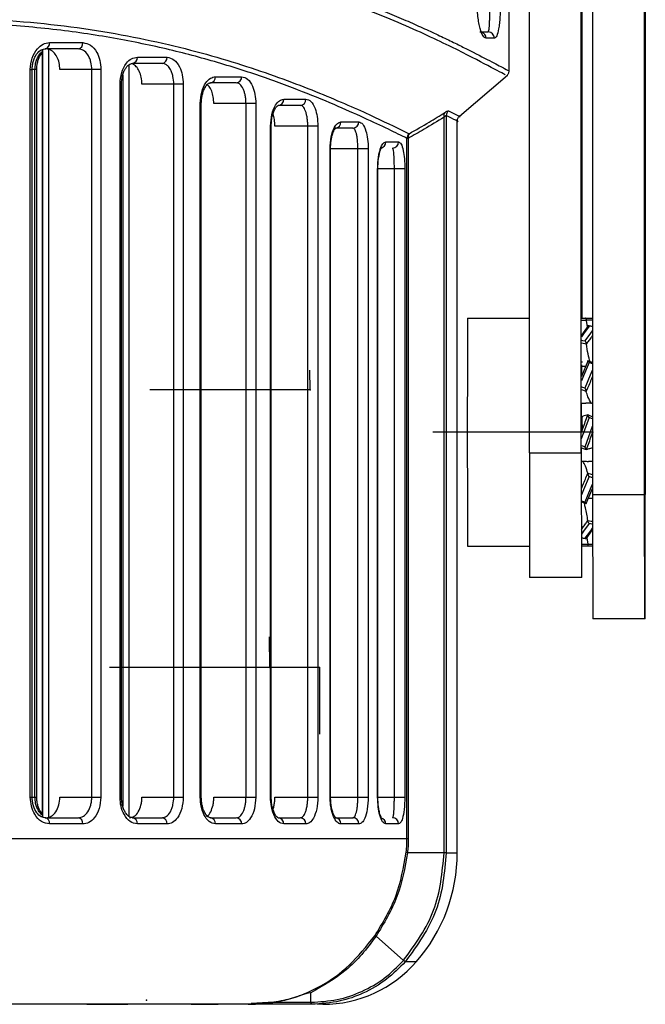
# Model space of a CAD drawing. Header units: millimetres. Extents: x -109 to 247, y -28 to 250.
# Tile 9 of 13: x 35 to 65, y 48 to 95. Entities that reach past the tile are written whole.
import ezdxf

# ---------------------------------------------------------------- set-up
doc = ezdxf.new("R2010")
doc.units = ezdxf.units.MM
doc.header["$PDSIZE"] = -1

msp = doc.modelspace()

# ---------------------------------------------------------------- linework, layer by layer
at = {"color": 7, "linetype": 'Continuous', "lineweight": 25}
for p, q in [((62.548, 161.457), (62.548, 72.457)), ((65.048, 161.457), (65.048, 72.457)), ((65.097, 161.457), (65.097, 72.457)), ((59.5, 74.457), (59.5, 124.957)), ((62, 74.457), (62, 124.957)), ((62.045, 80.957), (62.045, 124.957)), ((58.522, 92.897), (58.522, 122.957)), ((57.114, 94.772), (57.518, 94.772)), ((36.345, 94.254), (37.944, 94.254)), ((57.814, 94.472), (57.409, 94.472)), ((35.984, 93.914), (35.984, 56.898)), ((35.998, 93.917), (35.998, 56.895)), ((37.723, 93.954), (36.132, 93.954)), ((36.289, 93.935), (36.289, 56.857)), ((40.165, 93.166), (40.165, 56.944)), ((41.774, 93.253), (40.348, 93.253)), ((40.581, 93.553), (42.014, 93.553)), ((35.414, 57.857), (35.414, 92.954)), ((35.414, 92.954), (35.506, 92.954)), ((35.506, 57.857), (35.506, 92.954)), ((35.726, 92.954), (35.506, 92.954)), ((35.638, 57.857), (35.638, 92.954)), ((35.726, 57.857), (35.726, 92.954)), ((38.821, 92.954), (36.842, 92.954)), ((38.384, 57.857), (38.384, 92.954)), ((38.821, 92.954), (38.821, 57.857)), ((39.874, 92.686), (39.874, 57.424)), ((56.125, 90.701), (58.444, 92.692)), ((39.744, 57.857), (39.744, 92.253)), ((39.744, 92.253), (39.815, 92.253)), ((39.815, 57.857), (39.815, 92.253)), ((42.796, 92.253), (40.802, 92.253)), ((42.34, 57.857), (42.34, 92.253)), ((42.796, 92.253), (42.796, 57.857)), ((44.105, 92.311), (44.013, 92.276)), ((45.358, 92.311), (44.105, 92.311)), ((44.356, 92.611), (45.615, 92.611)), ((43.616, 57.857), (43.616, 91.311)), ((43.616, 91.311), (43.668, 91.311)), ((43.668, 57.857), (43.668, 91.311)), ((46.298, 91.311), (44.273, 91.311)), ((45.825, 57.857), (45.825, 91.311)), ((46.298, 91.311), (46.298, 57.857)), ((48.447, 91.228), (47.38, 91.228)), ((47.646, 91.528), (48.719, 91.528)), ((55.493, 90.734), (55.493, 55.171)), ((50.409, 90.431), (51.272, 90.431)), ((55.385, 55.171), (55.385, 90.66)), ((56.023, 55.171), (56.023, 90.48)), ((47.009, 57.857), (47.009, 90.228)), ((47.009, 90.228), (47.045, 90.228)), ((47.045, 57.857), (47.045, 90.228)), ((49.293, 90.228), (47.219, 90.228)), ((48.806, 57.857), (48.806, 90.228)), ((49.293, 90.228), (49.293, 57.857)), ((50.988, 90.131), (50.128, 90.131)), ((52.57, 89.464), (53.189, 89.464)), ((53.593, 55.857), (53.593, 89.636)), ((53.656, 89.636), (53.593, 89.636)), ((53.656, 89.636), (53.656, 55.857)), ((49.885, 57.857), (49.885, 89.131)), ((51.724, 89.131), (49.885, 89.131)), ((49.907, 57.857), (49.907, 89.131)), ((51.225, 57.857), (51.225, 89.131)), ((51.724, 89.131), (51.724, 57.857)), ((52.178, 57.857), (52.178, 88.164)), ((53.493, 88.164), (52.178, 88.164)), ((52.19, 57.857), (52.19, 88.164)), ((52.985, 57.857), (52.985, 88.164)), ((53.493, 88.164), (53.493, 57.857)), ((56.522, 80.957), (59.5, 80.957)), ((62.021, 80.957), (62.548, 80.957)), ((62.301, 80.551), (62.259, 80.855)), ((62.344, 80.597), (62.016, 80.145)), ((62.548, 80.561), (62.313, 80.603)), ((62.325, 78.888), (62.011, 78.14)), ((62.045, 78.823), (62.045, 78.863)), ((62.548, 78.824), (62.314, 78.897)), ((62.33, 78.903), (62.325, 78.89)), ((62.016, 78.648), (62.015, 78.165)), ((62.016, 78.648), (62.224, 78.648)), ((62.022, 78.707), (62.021, 78.648)), ((62.024, 78.648), (62.022, 78.707)), ((62.022, 78.165), (62.015, 78.165)), ((62.015, 78.165), (62.015, 78.149)), ((62.013, 76.866), (62.22, 76.866)), ((62.494, 76.866), (62.548, 76.866)), ((62.081, 76.207), (62.012, 76.207)), ((62.014, 76.207), (62.014, 75.903)), ((62.03, 76.213), (62.03, 75.457)), ((62.031, 76.085), (62.055, 75.558)), ((62.372, 76.276), (62.318, 76.295)), ((62.009, 75.432), (62.051, 75.547)), ((62.548, 75.451), (62.518, 75.368)), ((62.105, 74.672), (62.248, 74.621)), ((62.493, 74.707), (62.548, 74.707)), ((59.5, 74.457), (62, 74.457)), ((59.5, 74.457), (59.515, 68.457)), ((62, 74.457), (62.015, 68.457)), ((62.082, 74.048), (62.013, 74.048)), ((62.014, 74.059), (62.015, 74.026)), ((62.548, 74.048), (62.355, 74.048)), ((62.249, 72.025), (62.548, 72.744)), ((62.348, 72.267), (62.358, 72.267)), ((62.548, 72.267), (62.358, 72.267)), ((62.548, 72.457), (62.563, 66.457)), ((62.548, 72.457), (65.048, 72.457)), ((65.048, 72.457), (65.063, 66.457)), ((65.082, 66.457), (65.097, 72.457)), ((62.012, 72.095), (62.259, 72.018)), ((62.243, 72.012), (62.248, 72.024)), ((62.017, 70.358), (62.272, 70.312)), ((62.241, 70.318), (62.549, 70.746)), ((62.332, 70.06), (62.284, 70.364)), ((56.522, 69.957), (59.505, 69.957)), ((62.549, 69.957), (62.023, 69.957)), ((62.03, 68.457), (59.515, 68.457)), ((65.082, 66.457), (62.563, 66.457)), ((35.414, 57.857), (35.506, 57.857)), ((35.506, 57.857), (35.726, 57.857)), ((36.842, 57.857), (38.821, 57.857)), ((39.744, 57.857), (39.815, 57.857)), ((40.802, 57.857), (42.796, 57.857)), ((43.616, 57.857), (43.668, 57.857)), ((44.273, 57.857), (46.298, 57.857)), ((47.009, 57.857), (47.045, 57.857)), ((47.219, 57.857), (49.293, 57.857)), ((49.885, 57.857), (51.724, 57.857)), ((52.178, 57.857), (53.493, 57.857)), ((36.132, 56.857), (37.723, 56.857)), ((37.944, 56.557), (36.345, 56.557)), ((40.348, 56.857), (41.774, 56.857)), ((42.014, 56.557), (40.581, 56.557)), ((44.105, 56.857), (45.358, 56.857)), ((45.615, 56.557), (44.356, 56.557)), ((47.38, 56.857), (48.447, 56.857)), ((48.719, 56.557), (47.646, 56.557)), ((50.128, 56.857), (50.988, 56.857)), ((51.272, 56.557), (50.409, 56.557)), ((53.189, 56.557), (52.57, 56.557)), ((-69.662, 55.857), (53.656, 55.857)), ((55.385, 55.171), (53.619, 55.171)), ((55.493, 55.171), (56.022, 55.171)), ((53.429, 49.976), (52.101, 51.138)), ((53.517, 49.916), (54.055, 49.916)), ((48.96, 47.955), (48.959, 48.415)), ((39.578, 47.857), (33.714, 47.857)), ((38.831, 47.863), (39.968, 47.863)), ((43.539, 47.857), (40.1, 47.857)), ((43.72, 47.863), (44.425, 47.863)), ((43.731, 47.863), (44.436, 47.863)), ((48.961, 47.857), (44.386, 47.857)), ((44.425, 47.863), (44.436, 47.863)), ((47.163, 47.955), (46.079, 47.899)), ((47.163, 47.955), (48.96, 47.955)), ((49.531, 47.857), (49.267, 47.857))]:
    msp.add_line(p, q, dxfattribs=at)
at = {"color": 7, "linetype": 'Continuous'}
for p, q in [((62.572, 75.457), (62.572, 79.325)), ((48.922, 77.507), (48.913, 78.445)), ((48.922, 77.507), (41.187, 77.507)), ((62.572, 75.457), (54.837, 75.457)), ((46.973, 64.107), (46.964, 65.589)), ((46.973, 64.107), (39.237, 64.107)), ((49.372, 64.107), (41.637, 64.107)), ((49.372, 64.107), (49.367, 60.888)), ((41.023, 48.057), (41.013, 48.057))]:
    msp.add_line(p, q, dxfattribs=at)
at = {"color": 7, "linetype": 'Continuous', "lineweight": 25, "flags": 128}
for points in [[(62.259, 80.855), (62.099, 80.856), (62.021, 80.856)], [(62.389, 80.575), (62.121, 80.206), (62.015, 80.061)], [(62.193, 79.866), (62.46, 80.234), (62.548, 80.355)], [(62.548, 80.546), (62.513, 80.552), (62.389, 80.575)], [(62.014, 79.898), (62.069, 79.889), (62.193, 79.866)], [(62.253, 79.713), (62.093, 79.743), (62.014, 79.757)], [(62.383, 78.821), (62.116, 78.183), (62.01, 77.931)], [(62.188, 77.594), (62.455, 78.232), (62.548, 78.452)], [(62.548, 78.77), (62.507, 78.782), (62.383, 78.821)], [(62.01, 77.649), (62.064, 77.632), (62.188, 77.594)], [(62.249, 77.431), (62.089, 77.482), (62.01, 77.507)], [(62.012, 76.207), (62.012, 76.291), (62.012, 76.375), (62.012, 76.458), (62.012, 76.54), (62.013, 76.623), (62.013, 76.705), (62.013, 76.786), (62.013, 76.866)], [(62.38, 76.166), (62.114, 75.429), (62.009, 75.138)], [(62.015, 76.211), (62.015, 76.022), (62.014, 75.449)], [(62.03, 75.561), (62.03, 76.022), (62.03, 76.207)], [(62.372, 76.276), (62.48, 76.236), (62.548, 76.212)], [(62.548, 76.106), (62.505, 76.121), (62.38, 76.166)], [(62.187, 74.749), (62.454, 75.485), (62.548, 75.746)], [(62.009, 74.813), (62.063, 74.794), (62.187, 74.749)], [(62.105, 74.672), (62.088, 74.678), (62.009, 74.707)], [(62.013, 74.048), (62.013, 74.129), (62.013, 74.21), (62.013, 74.292), (62.012, 74.374), (62.012, 74.457), (62.012, 74.54), (62.012, 74.623), (62.012, 74.707)], [(62.381, 73.321), (62.116, 72.683), (62.011, 72.431)], [(62.321, 73.483), (62.481, 73.433), (62.548, 73.412)], [(62.548, 73.269), (62.506, 73.282), (62.381, 73.321)], [(62.19, 72.094), (62.455, 72.732), (62.548, 72.954)], [(62.011, 72.149), (62.066, 72.132), (62.19, 72.094)], [(62.386, 71.048), (62.121, 70.68), (62.016, 70.534)], [(62.196, 70.34), (62.46, 70.708), (62.549, 70.831)], [(62.325, 71.201), (62.485, 71.172), (62.548, 71.16)], [(62.548, 71.019), (62.51, 71.026), (62.386, 71.048)], [(62.017, 70.372), (62.071, 70.362), (62.196, 70.34)], [(62.332, 70.06), (62.492, 70.059), (62.549, 70.059)]]:
    msp.add_lwpolyline(points, dxfattribs=at)
at = {"color": 7, "linetype": 'Continuous', "lineweight": 25}
for centre, radius, start, end in [((57.109, 94.473), 0.3, 359.7254, 72.505), ((57.516, 94.473), 0.298, 359.6949, 89.6916), ((36.079, 94.217), 0.268, 281.3164, 7.9989), ((37.677, 94.22), 0.27, 280.0332, 7.3544), ((40.31, 93.524), 0.273, 278.058, 6.2523), ((41.74, 93.526), 0.275, 277.0537, 5.6368), ((44.078, 92.588), 0.279, 275.5084, 4.6103), ((45.335, 92.591), 0.281, 274.7247, 4.0502), ((47.362, 91.513), 0.285, 273.5257, 3.1374), ((48.432, 91.515), 0.287, 272.9233, 2.6516), ((55.621, 90.734), 0.247, 142.1654, 197.572), ((55.796, 90.731), 0.303, 130.853, 179.5011), ((50.118, 90.421), 0.291, 272.0155, 1.8828), ((50.98, 90.423), 0.293, 271.57, 1.4884), ((53.898, 89.632), 0.305, 131.0382, 179.1326), ((53.905, 89.706), 0.259, 143.0993, 195.7249), ((52.272, 89.461), 0.299, 283.6124, 0.5488), ((52.892, 89.46), 0.297, 270.6247, 0.6113), ((953.236, 75.457), 896.731, 179.64858, 180.35142), ((540.382, 75.457), 475.319, 179.62632, 180.37368), ((-410.237, 75.457), 475.319, 359.62632, 0.37368), ((-33.354, 69.845), 95.394, 359.16664, 0.10024), ((36.079, 56.595), 0.268, 352.0011, 78.6836), ((37.677, 56.592), 0.27, 352.6456, 79.9668), ((40.31, 56.587), 0.273, 353.7477, 81.942), ((41.74, 56.584), 0.275, 354.3632, 82.9463), ((44.078, 56.58), 0.279, 355.3897, 84.4916), ((45.335, 56.577), 0.281, 355.9498, 85.2753), ((47.362, 56.573), 0.285, 356.8626, 86.4743), ((48.432, 56.571), 0.287, 357.3484, 87.0767), ((50.118, 56.567), 0.291, 358.1172, 87.9845), ((50.98, 56.565), 0.293, 358.5116, 88.43), ((52.273, 56.561), 0.297, 359.2415, 76.9612), ((52.892, 56.561), 0.297, 359.3887, 89.3753), ((48.022, 55.171), 8, 318.9397, 0), ((49.531, 53.857), 6, 270, 318.9397), ((54.193, 50.856), 1.157, 229.0199, 234.2779), ((49.24, 47.943), 0.27, 177.4876, 198.5125)]:
    msp.add_arc(centre, radius, start, end, dxfattribs=at)
for points, knots in [([(-29.516, 97.036), (-28.177, 96.903), (-25.667, 96.652), (-21.791, 96.327), (-17.993, 96.076), (-14.057, 95.895), (-10.125, 95.803), (-6.165, 95.803), (-2.209, 95.896), (1.116, 96.048), (3.866, 96.218), (6.05, 96.376), (8.263, 96.557), (10.478, 96.759), (12.587, 96.967), (14.752, 97.192), (17.022, 97.438), (19.19, 97.677), (21.256, 97.906), (23.142, 98.108), (25.106, 98.309), (27.029, 98.49), (28.911, 98.645), (31.606, 98.824), (34.97, 98.936), (38.865, 98.836), (41.669, 98.563), (43.601, 98.271), (44.798, 98.056), (45.995, 97.805), (47.134, 97.531), (48.233, 97.234), (49.229, 96.936), (50.218, 96.613), (51.193, 96.27), (52.176, 95.896), (53.11, 95.515), (53.96, 95.148), (54.738, 94.796), (55.443, 94.462), (56.081, 94.151), (56.904, 93.736), (57.735, 93.302), (58.39, 92.958), (58.478, 92.918), (58.522, 92.897)], [0, 0, 0, 0, 0.033431, 0.062654, 0.094571, 0.12495, 0.156508, 0.187779, 0.218588, 0.250249, 0.26704, 0.284644, 0.303063, 0.320966, 0.339146, 0.355486, 0.375408, 0.396954, 0.411564, 0.429679, 0.447243, 0.464841, 0.482803, 0.500292, 0.542476, 0.583585, 0.625099, 0.639783, 0.655096, 0.67104, 0.687617, 0.702672, 0.719062, 0.733288, 0.750343, 0.768676, 0.786621, 0.804882, 0.82228, 0.840053, 0.858055, 0.875666, 0.917717, 0.958396, 1, 1, 1, 1]), ([(58.305, 92.729), (58.332, 92.713), (58.422, 92.66), (57.61, 93.086), (55.916, 93.975), (53.303, 95.208), (49.878, 96.541), (45.666, 97.727), (40.701, 98.52), (35.042, 98.759), (28.785, 98.459), (22.031, 97.764), (14.879, 96.942), (7.405, 96.198), (-0.308, 95.656), (-5.524, 95.585), (-8.141, 95.549)], [0, 0, 0, 0, 0.030943, 0.105101, 0.179689, 0.254639, 0.32918, 0.404081, 0.478224, 0.552273, 0.627106, 0.701417, 0.775966, 0.850844, 0.92518, 1, 1, 1, 1]), ([(57.409, 94.472), (57.361, 94.493), (57.264, 94.536), (57.144, 94.843), (57.064, 95.195), (57.017, 95.518), (56.984, 95.881), (56.98, 96.142), (56.978, 96.272)], [0, 0, 0, 0, 0.249155, 0.499066, 0.626613, 0.749638, 0.87594, 1, 1, 1, 1]), ([(57.518, 94.772), (57.53, 94.789), (57.555, 94.823), (57.575, 95.061), (57.587, 95.342), (57.593, 95.612), (57.597, 95.923), (57.597, 96.158), (57.598, 96.272)], [0, 0, 0, 0, 0.249176, 0.4978, 0.630827, 0.748205, 0.878144, 1, 1, 1, 1]), ([(58.108, 96.272), (58.107, 96.137), (58.105, 95.867), (58.085, 95.496), (58.056, 95.177), (58.006, 94.833), (57.928, 94.537), (57.852, 94.493), (57.814, 94.472)], [0, 0, 0, 0, 0.125916, 0.251098, 0.376431, 0.502014, 0.750692, 1, 1, 1, 1]), ([(-8.132, 93.356), (-5.694, 93.384), (-0.797, 93.441), (6.434, 93.872), (13.472, 94.451), (20.206, 95.061), (26.56, 95.501), (32.456, 95.512), (37.784, 95.055), (42.459, 94.143), (46.435, 92.967), (49.665, 91.732), (52.197, 90.596), (53.197, 90.107), (53.698, 89.862)], [0, 0, 0, 0, 0.082957, 0.166598, 0.24973, 0.333315, 0.416707, 0.499619, 0.583341, 0.666663, 0.749661, 0.833295, 0.916564, 1, 1, 1, 1]), ([(53.593, 89.636), (53.314, 89.773), (52.758, 90.047), (51.563, 90.612), (50.106, 91.262), (48.34, 91.986), (46.26, 92.745), (43.914, 93.472), (41.351, 94.116), (38.582, 94.642), (35.562, 95.026), (32.319, 95.233), (28.893, 95.278), (25.317, 95.165), (21.648, 94.92), (17.673, 94.588), (13.696, 94.23), (9.817, 93.899), (6.283, 93.628), (2.743, 93.401), (-0.885, 93.229), (-4.538, 93.122), (-8.953, 93.077), (-14.212, 93.167), (-18.875, 93.391), (-22.17, 93.607), (-23.987, 93.738), (-25.786, 93.88), (-27.63, 94.032), (-29.774, 94.218), (-31.892, 94.405), (-33.79, 94.574), (-35.503, 94.722), (-37.203, 94.86), (-39.006, 94.995), (-41.511, 95.155), (-44.723, 95.28), (-48.301, 95.241), (-51.491, 95.044), (-54.32, 94.703), (-56.407, 94.328), (-57.894, 94.002), (-58.835, 93.774), (-59.723, 93.539), (-60.576, 93.295), (-61.436, 93.033), (-62.551, 92.668), (-63.826, 92.21), (-65.178, 91.678), (-66.36, 91.176), (-67.396, 90.709), (-68.282, 90.291), (-69.037, 89.921), (-69.414, 89.731), (-69.6, 89.636)], [0, 0, 0, 0, 0.0249, 0.049657, 0.07403, 0.099201, 0.125317, 0.15107, 0.175719, 0.200469, 0.225125, 0.250219, 0.275018, 0.299259, 0.323846, 0.347441, 0.375027, 0.397257, 0.417247, 0.437498, 0.45895, 0.479776, 0.499984, 0.534219, 0.569407, 0.5803, 0.591809, 0.601418, 0.612242, 0.62485, 0.640261, 0.651181, 0.660273, 0.672644, 0.68377, 0.695425, 0.72237, 0.749618, 0.772902, 0.795833, 0.819186, 0.828188, 0.837625, 0.846583, 0.854999, 0.864338, 0.874602, 0.893032, 0.91102, 0.929334, 0.946671, 0.964377, 0.982371, 1, 1, 1, 1]), ([(35.414, 92.954), (35.432, 93.145), (35.467, 93.528), (35.719, 93.954), (36.025, 94.209), (36.238, 94.239), (36.345, 94.254)], [0, 0, 0, 0, 0.27955, 0.558855, 0.778907, 1, 1, 1, 1]), ([(37.944, 94.254), (38.073, 94.23), (38.332, 94.181), (38.619, 93.835), (38.791, 93.406), (38.811, 93.105), (38.821, 92.954)], [0, 0, 0, 0, 0.279616, 0.558944, 0.778953, 1, 1, 1, 1]), ([(35.506, 92.954), (35.509, 93.029), (35.515, 93.177), (35.564, 93.383), (35.635, 93.564), (35.754, 93.759), (35.938, 93.931), (36.094, 93.95), (36.171, 93.959)], [0, 0, 0, 0, 0.1369533, 0.2705092, 0.4000901, 0.5269501, 0.769015, 1, 1, 1, 1]), ([(35.638, 92.954), (35.645, 93.059), (35.656, 93.236), (35.736, 93.477), (35.839, 93.658), (35.929, 93.772), (35.98, 93.807), (35.984, 93.809)], [0, 0, 0, 0, 0.305632, 0.515899, 0.764054, 0.983096, 1, 1, 1, 1]), ([(35.726, 92.954), (35.729, 93.029), (35.735, 93.174), (35.794, 93.427), (35.88, 93.637), (35.962, 93.723), (35.984, 93.747)], [0, 0, 0, 0, 0.234605, 0.454531, 0.853236, 1, 1, 1, 1]), ([(36.842, 92.954), (36.835, 93.067), (36.82, 93.291), (36.705, 93.59), (36.536, 93.817), (36.347, 93.937), (36.22, 93.949), (36.17, 93.954)], [0, 0, 0, 0, 0.214281, 0.428554, 0.643031, 0.857851, 1, 1, 1, 1]), ([(38.384, 92.954), (38.376, 93.078), (38.363, 93.27), (38.282, 93.504), (38.172, 93.713), (37.984, 93.91), (37.81, 93.939), (37.723, 93.954)], [0, 0, 0, 0, 0.235859, 0.364853, 0.500903, 0.75041, 1, 1, 1, 1]), ([(39.744, 92.253), (39.76, 92.445), (39.793, 92.828), (40.02, 93.255), (40.295, 93.508), (40.486, 93.538), (40.581, 93.553)], [0, 0, 0, 0, 0.279526, 0.558819, 0.778889, 1, 1, 1, 1]), ([(39.815, 92.253), (39.819, 92.337), (39.825, 92.499), (39.876, 92.72), (39.947, 92.905), (40.058, 93.092), (40.214, 93.24), (40.334, 93.253), (40.39, 93.258)], [0, 0, 0, 0, 0.1502018, 0.2928773, 0.4278518, 0.5560167, 0.7902185, 1, 1, 1, 1]), ([(40.802, 92.253), (40.795, 92.365), (40.782, 92.588), (40.682, 92.883), (40.535, 93.117), (40.408, 93.19), (40.344, 93.226)], [0, 0, 0, 0, 0.248431, 0.496805, 0.746798, 1, 1, 1, 1]), ([(42.34, 92.253), (42.332, 92.38), (42.321, 92.575), (42.25, 92.809), (42.167, 92.99), (42.059, 93.133), (41.92, 93.233), (41.826, 93.246), (41.774, 93.253)], [0, 0, 0, 0, 0.239104, 0.366866, 0.499941, 0.684152, 0.825717, 1, 1, 1, 1]), ([(42.014, 93.553), (42.129, 93.529), (42.359, 93.481), (42.614, 93.137), (42.768, 92.708), (42.787, 92.405), (42.796, 92.253)], [0, 0, 0, 0, 0.279672, 0.559029, 0.778999, 1, 1, 1, 1]), ([(58.418, 92.67), (58.433, 92.684), (58.464, 92.714), (58.497, 92.771), (58.519, 92.833), (58.521, 92.876), (58.523, 92.897)], [0, 0, 0, 0, 0.247232, 0.5, 0.752768, 1, 1, 1, 1]), ([(43.616, 91.311), (43.631, 91.504), (43.66, 91.89), (43.863, 92.316), (44.106, 92.566), (44.273, 92.596), (44.356, 92.611)], [0, 0, 0, 0, 0.279503, 0.558708, 0.778848, 1, 1, 1, 1]), ([(43.852, 92.089), (43.86, 92.103), (43.913, 92.203), (44.025, 92.303), (44.111, 92.312), (44.151, 92.316)], [0, 0, 0, 0, 0.085659, 0.576973, 1, 1, 1, 1]), ([(44.273, 91.311), (44.268, 91.42), (44.257, 91.64), (44.173, 91.927), (44.079, 92.121), (44.007, 92.177), (43.986, 92.192)], [0, 0, 0, 0, 0.293302, 0.586428, 0.884504, 1, 1, 1, 1]), ([(45.825, 91.311), (45.823, 91.377), (45.82, 91.512), (45.791, 91.703), (45.747, 91.879), (45.669, 92.081), (45.573, 92.214), (45.459, 92.296), (45.398, 92.305), (45.358, 92.311)], [0, 0, 0, 0, 0.123987, 0.250763, 0.371542, 0.500723, 0.749764, 0.835937, 1, 1, 1, 1]), ([(45.615, 92.611), (45.715, 92.587), (45.914, 92.54), (46.137, 92.2), (46.273, 91.77), (46.29, 91.464), (46.298, 91.311)], [0, 0, 0, 0, 0.279783, 0.558981, 0.779119, 1, 1, 1, 1]), ([(43.668, 91.311), (43.672, 91.401), (43.679, 91.575), (43.729, 91.806), (43.788, 91.979), (43.834, 92.058), (43.852, 92.089)], [0, 0, 0, 0, 0.296361, 0.574199, 0.83379, 1, 1, 1, 1]), ([(47.009, 90.228), (47.022, 90.424), (47.048, 90.816), (47.226, 91.24), (47.435, 91.486), (47.576, 91.514), (47.646, 91.528)], [0, 0, 0, 0, 0.279346, 0.558547, 0.778834, 1, 1, 1, 1]), ([(47.342, 91.206), (47.344, 91.208), (47.38, 91.252), (47.404, 91.243), (47.428, 91.233)], [0, 0, 0, 0, 0.0425028, 1, 1, 1, 1]), ([(48.806, 90.228), (48.804, 90.297), (48.802, 90.436), (48.779, 90.63), (48.744, 90.808), (48.684, 91.007), (48.609, 91.137), (48.523, 91.215), (48.476, 91.223), (48.447, 91.228)], [0, 0, 0, 0, 0.1235648, 0.2506272, 0.3708005, 0.5006088, 0.7497418, 0.842024, 1, 1, 1, 1]), ([(48.719, 91.528), (48.802, 91.506), (48.967, 91.46), (49.155, 91.127), (49.272, 90.696), (49.286, 90.384), (49.293, 90.228)], [0, 0, 0, 0, 0.280006, 0.559267, 0.779348, 1, 1, 1, 1]), ([(47.045, 90.228), (47.048, 90.321), (47.055, 90.502), (47.1, 90.741), (47.159, 90.93), (47.243, 91.11), (47.304, 91.169), (47.342, 91.206)], [0, 0, 0, 0, 0.198504, 0.384636, 0.558781, 0.720868, 1, 1, 1, 1]), ([(47.219, 90.228), (47.214, 90.333), (47.205, 90.543), (47.167, 90.752), (47.134, 90.827), (47.132, 90.831)], [0, 0, 0, 0, 0.486883, 0.973205, 1, 1, 1, 1]), ([(53.698, 89.862), (54.022, 90.046), (54.601, 90.376), (55.174, 90.73), (55.426, 90.886)], [0, 0, 0, 0, 0.559996, 1, 1, 1, 1]), ([(55.493, 90.734), (55.489, 90.735), (55.481, 90.737), (55.449, 90.72), (55.411, 90.684), (55.385, 90.66)], [0, 0, 0, 0, 0.23467, 0.475063, 1, 1, 1, 1]), ([(55.426, 90.886), (55.472, 90.913), (55.554, 90.962), (55.584, 90.961), (55.597, 90.961)], [0, 0, 0, 0, 0.559927, 1, 1, 1, 1]), ([(56.013, 90.48), (56.016, 90.479), (56.186, 90.386), (55.836, 90.562), (55.493, 90.734)], [0, 0, 0, 0, 0.019126, 1, 1, 1, 1]), ([(55.597, 90.961), (55.942, 90.789), (56.29, 90.614), (56.123, 90.705), (56.121, 90.706)], [0, 0, 0, 0, 0.9868024, 1, 1, 1, 1]), ([(49.885, 89.131), (49.896, 89.331), (49.919, 89.731), (50.069, 90.152), (50.239, 90.39), (50.352, 90.417), (50.409, 90.431)], [0, 0, 0, 0, 0.279102, 0.55839, 0.778951, 1, 1, 1, 1]), ([(51.272, 90.431), (51.337, 90.409), (51.465, 90.366), (51.612, 90.043), (51.706, 89.611), (51.718, 89.291), (51.724, 89.131)], [0, 0, 0, 0, 0.280204, 0.559819, 0.77962, 1, 1, 1, 1]), ([(55.385, 90.66), (55.064, 90.462), (54.49, 90.109), (53.911, 89.781), (53.656, 89.636)], [0, 0, 0, 0, 0.559995, 1, 1, 1, 1]), ([(56.023, 90.475), (56.024, 90.497), (56.027, 90.54), (56.048, 90.601), (56.081, 90.658), (56.112, 90.688), (56.127, 90.703)], [0, 0, 0, 0, 0.247221, 0.500001, 0.752781, 1, 1, 1, 1]), ([(49.907, 89.131), (49.908, 89.194), (49.911, 89.324), (49.931, 89.517), (49.964, 89.702), (50.009, 89.867), (50.06, 90), (50.131, 90.128), (50.16, 90.133), (50.179, 90.136)], [0, 0, 0, 0, 0.1011189, 0.209797, 0.3252516, 0.4476079, 0.5761599, 0.7113327, 1, 1, 1, 1]), ([(51.225, 89.131), (51.224, 89.202), (51.222, 89.347), (51.206, 89.546), (51.183, 89.725), (51.142, 89.921), (51.078, 90.093), (51.018, 90.118), (50.988, 90.131)], [0, 0, 0, 0, 0.123002, 0.250817, 0.37005, 0.500996, 0.750291, 1, 1, 1, 1]), ([(52.178, 88.164), (52.18, 88.255), (52.184, 88.44), (52.212, 88.698), (52.253, 88.931), (52.323, 89.187), (52.432, 89.415), (52.524, 89.447), (52.57, 89.464)], [0, 0, 0, 0, 0.124338, 0.250394, 0.373787, 0.500791, 0.750444, 1, 1, 1, 1]), ([(53.189, 89.464), (53.231, 89.443), (53.317, 89.403), (53.415, 89.095), (53.48, 88.663), (53.489, 88.33), (53.493, 88.164)], [0, 0, 0, 0, 0.279472, 0.55892, 0.779703, 1, 1, 1, 1]), ([(52.19, 88.164), (52.192, 88.26), (52.196, 88.448), (52.225, 88.698), (52.263, 88.897), (52.312, 89.08), (52.36, 89.172), (52.347, 89.167), (52.344, 89.166)], [0, 0, 0, 0, 0.1689851, 0.3309106, 0.4861138, 0.6347201, 0.9108969, 1, 1, 1, 1]), ([(52.985, 88.164), (52.985, 88.238), (52.984, 88.392), (52.979, 88.598), (52.97, 88.778), (52.955, 88.968), (52.931, 89.129), (52.907, 89.152), (52.895, 89.164)], [0, 0, 0, 0, 0.121979, 0.251107, 0.369091, 0.501756, 0.750864, 1, 1, 1, 1]), ([(62.259, 80.861), (62.258, 80.867), (62.257, 80.881), (62.253, 80.901), (62.246, 80.92), (62.235, 80.939), (62.221, 80.952), (62.208, 80.957), (62.202, 80.957), (62.199, 80.957)], [0, 0, 0, 0, 0.104509, 0.221957, 0.353791, 0.500179, 0.749405, 0.909785, 1, 1, 1, 1]), ([(62.259, 80.861), (62.259, 80.86), (62.259, 80.858), (62.259, 80.856), (62.259, 80.855)], [0, 0, 0, 0, 0.56, 1, 1, 1, 1]), ([(62.548, 80.857), (62.532, 80.857), (62.476, 80.858), (62.379, 80.859), (62.299, 80.86), (62.259, 80.861)], [0, 0, 0, 0, 0.166653, 0.583327, 1, 1, 1, 1]), ([(62.389, 80.575), (62.387, 80.577), (62.38, 80.584), (62.367, 80.593), (62.353, 80.598), (62.341, 80.593), (62.334, 80.584), (62.33, 80.571), (62.329, 80.56), (62.329, 80.555)], [0, 0, 0, 0, 0.083899, 0.250615, 0.499828, 0.646141, 0.77788, 0.895317, 1, 1, 1, 1]), ([(62.252, 79.719), (62.252, 79.725), (62.251, 79.738), (62.246, 79.759), (62.24, 79.783), (62.229, 79.812), (62.215, 79.838), (62.202, 79.856), (62.195, 79.864), (62.193, 79.866)], [0, 0, 0, 0, 0.1045085, 0.2219573, 0.3537906, 0.5001793, 0.7494047, 0.9097847, 1, 1, 1, 1]), ([(62.548, 80.121), (62.53, 80.097), (62.471, 80.017), (62.373, 79.883), (62.293, 79.773), (62.252, 79.719)], [0, 0, 0, 0, 0.1854242, 0.5927121, 1, 1, 1, 1]), ([(62.252, 79.719), (62.252, 79.718), (62.253, 79.716), (62.253, 79.714), (62.253, 79.713)], [0, 0, 0, 0, 0.56, 1, 1, 1, 1]), ([(62.439, 78.845), (62.4, 78.973), (62.316, 79.256), (62.275, 79.552), (62.253, 79.713)], [0, 0, 0, 0, 0.454777, 1, 1, 1, 1]), ([(62.383, 78.821), (62.381, 78.825), (62.374, 78.837), (62.361, 78.859), (62.347, 78.879), (62.336, 78.89), (62.329, 78.893), (62.325, 78.891), (62.324, 78.886), (62.323, 78.884)], [0, 0, 0, 0, 0.083899, 0.250615, 0.499828, 0.646141, 0.77788, 0.895317, 1, 1, 1, 1]), ([(62.548, 78.148), (62.528, 78.1), (62.468, 77.958), (62.368, 77.72), (62.288, 77.53), (62.248, 77.435)], [0, 0, 0, 0, 0.198639, 0.599319, 1, 1, 1, 1]), ([(62.248, 77.435), (62.248, 77.439), (62.247, 77.447), (62.242, 77.465), (62.236, 77.487), (62.224, 77.518), (62.21, 77.55), (62.197, 77.577), (62.191, 77.589), (62.188, 77.594)], [0, 0, 0, 0, 0.104509, 0.221957, 0.353791, 0.500179, 0.749405, 0.909785, 1, 1, 1, 1]), ([(62.248, 77.435), (62.248, 77.434), (62.248, 77.433), (62.248, 77.432), (62.249, 77.431)], [0, 0, 0, 0, 0.56, 1, 1, 1, 1]), ([(62.493, 76.848), (62.432, 76.952), (62.325, 77.138), (62.272, 77.342), (62.249, 77.431)], [0, 0, 0, 0, 0.562284, 1, 1, 1, 1]), ([(62.493, 76.848), (62.442, 76.851), (62.351, 76.857), (62.26, 76.864), (62.22, 76.866)], [0, 0, 0, 0, 0.56, 1, 1, 1, 1]), ([(62.494, 76.866), (62.493, 76.863), (62.493, 76.857), (62.493, 76.851), (62.493, 76.848)], [0, 0, 0, 0, 0.56, 1, 1, 1, 1]), ([(62.051, 75.547), (62.061, 75.575), (62.111, 75.714), (62.201, 75.963), (62.281, 76.184), (62.321, 76.294)], [0, 0, 0, 0, 0.114687, 0.557343, 1, 1, 1, 1]), ([(62.081, 76.207), (62.082, 76.211), (62.082, 76.217), (62.082, 76.224), (62.082, 76.227)], [0, 0, 0, 0, 0.56, 1, 1, 1, 1]), ([(62.32, 76.294), (62.288, 76.285), (62.229, 76.268), (62.127, 76.239), (62.082, 76.227)], [0, 0, 0, 0, 0.55797, 1, 1, 1, 1]), ([(62.321, 76.294), (62.321, 76.294), (62.321, 76.294), (62.321, 76.294), (62.32, 76.294)], [0, 0, 0, 0, 0.56, 1, 1, 1, 1]), ([(62.38, 76.166), (62.378, 76.171), (62.372, 76.185), (62.358, 76.213), (62.345, 76.243), (62.333, 76.267), (62.326, 76.282), (62.322, 76.291), (62.321, 76.293), (62.321, 76.294)], [0, 0, 0, 0, 0.0838991, 0.2506153, 0.4998277, 0.6461415, 0.7778801, 0.895317, 1, 1, 1, 1]), ([(62.518, 75.368), (62.507, 75.339), (62.457, 75.201), (62.367, 74.952), (62.287, 74.731), (62.248, 74.621)], [0, 0, 0, 0, 0.114687, 0.557343, 1, 1, 1, 1]), ([(62.248, 74.621), (62.247, 74.622), (62.246, 74.623), (62.241, 74.633), (62.235, 74.647), (62.223, 74.672), (62.209, 74.702), (62.196, 74.73), (62.19, 74.744), (62.187, 74.749)], [0, 0, 0, 0, 0.104509, 0.221957, 0.353791, 0.500179, 0.749405, 0.909785, 1, 1, 1, 1]), ([(62.492, 74.688), (62.432, 74.671), (62.325, 74.642), (62.271, 74.627), (62.248, 74.621)], [0, 0, 0, 0, 0.562284, 1, 1, 1, 1]), ([(62.248, 74.621), (62.248, 74.621), (62.248, 74.621), (62.248, 74.621), (62.248, 74.621)], [0, 0, 0, 0, 0.56, 1, 1, 1, 1]), ([(62.493, 74.707), (62.493, 74.704), (62.493, 74.697), (62.492, 74.691), (62.492, 74.688)], [0, 0, 0, 0, 0.56, 1, 1, 1, 1]), ([(62.082, 74.048), (62.082, 74.052), (62.082, 74.058), (62.083, 74.064), (62.083, 74.067)], [0, 0, 0, 0, 0.56, 1, 1, 1, 1]), ([(62.321, 73.483), (62.289, 73.596), (62.23, 73.798), (62.128, 73.984), (62.083, 74.067)], [0, 0, 0, 0, 0.55797, 1, 1, 1, 1]), ([(62.083, 74.067), (62.134, 74.063), (62.224, 74.057), (62.315, 74.051), (62.355, 74.048)], [0, 0, 0, 0, 0.56, 1, 1, 1, 1]), ([(62.011, 72.736), (62.035, 72.793), (62.099, 72.946), (62.202, 73.194), (62.282, 73.385), (62.321, 73.48)], [0, 0, 0, 0, 0.232398, 0.616199, 1, 1, 1, 1]), ([(62.321, 73.48), (62.321, 73.481), (62.321, 73.482), (62.321, 73.483), (62.321, 73.483)], [0, 0, 0, 0, 0.56, 1, 1, 1, 1]), ([(62.381, 73.321), (62.379, 73.325), (62.373, 73.338), (62.359, 73.364), (62.345, 73.397), (62.334, 73.427), (62.327, 73.449), (62.322, 73.468), (62.322, 73.476), (62.321, 73.48)], [0, 0, 0, 0, 0.083899, 0.250615, 0.499828, 0.646141, 0.77788, 0.895317, 1, 1, 1, 1]), ([(62.325, 71.201), (62.294, 71.406), (62.252, 71.683), (62.176, 71.949), (62.157, 72.018)], [0, 0, 0, 0, 0.739861, 1, 1, 1, 1]), ([(62.25, 72.031), (62.25, 72.029), (62.249, 72.023), (62.244, 72.021), (62.238, 72.025), (62.226, 72.036), (62.212, 72.056), (62.199, 72.077), (62.192, 72.089), (62.19, 72.094)], [0, 0, 0, 0, 0.104509, 0.221957, 0.353791, 0.500179, 0.749405, 0.909785, 1, 1, 1, 1]), ([(62.016, 70.769), (62.04, 70.802), (62.103, 70.889), (62.207, 71.032), (62.286, 71.141), (62.326, 71.196)], [0, 0, 0, 0, 0.232398, 0.616199, 1, 1, 1, 1]), ([(62.326, 71.196), (62.326, 71.197), (62.325, 71.199), (62.325, 71.201), (62.325, 71.201)], [0, 0, 0, 0, 0.56, 1, 1, 1, 1]), ([(62.386, 71.048), (62.384, 71.051), (62.377, 71.058), (62.364, 71.077), (62.35, 71.103), (62.338, 71.132), (62.331, 71.155), (62.327, 71.177), (62.326, 71.19), (62.326, 71.196)], [0, 0, 0, 0, 0.083899, 0.250615, 0.499828, 0.646141, 0.77788, 0.895317, 1, 1, 1, 1]), ([(62.256, 70.359), (62.256, 70.354), (62.255, 70.343), (62.25, 70.331), (62.243, 70.322), (62.232, 70.317), (62.218, 70.321), (62.205, 70.331), (62.198, 70.337), (62.196, 70.34)], [0, 0, 0, 0, 0.104509, 0.221957, 0.353791, 0.500179, 0.749405, 0.909785, 1, 1, 1, 1]), ([(62.023, 70.058), (62.046, 70.057), (62.11, 70.057), (62.213, 70.055), (62.292, 70.054), (62.332, 70.054)], [0, 0, 0, 0, 0.232398, 0.616199, 1, 1, 1, 1]), ([(62.332, 70.054), (62.332, 70.055), (62.332, 70.057), (62.332, 70.059), (62.332, 70.06)], [0, 0, 0, 0, 0.56, 1, 1, 1, 1]), ([(62.392, 69.957), (62.39, 69.957), (62.383, 69.958), (62.37, 69.963), (62.356, 69.975), (62.344, 69.995), (62.337, 70.014), (62.333, 70.033), (62.332, 70.047), (62.332, 70.054)], [0, 0, 0, 0, 0.083899, 0.250615, 0.499828, 0.646141, 0.77788, 0.895317, 1, 1, 1, 1]), ([(36.345, 56.557), (36.209, 56.582), (35.939, 56.63), (35.632, 56.977), (35.447, 57.406), (35.425, 57.707), (35.414, 57.857)], [0, 0, 0, 0, 0.279609, 0.558932, 0.778947, 1, 1, 1, 1]), ([(36.171, 56.852), (36.094, 56.862), (35.938, 56.881), (35.715, 57.087), (35.579, 57.364), (35.515, 57.634), (35.509, 57.782), (35.506, 57.857)], [0, 0, 0, 0, 0.230827, 0.473406, 0.728811, 0.862276, 1, 1, 1, 1]), ([(35.984, 57.002), (35.98, 57.005), (35.929, 57.04), (35.839, 57.154), (35.736, 57.335), (35.656, 57.576), (35.645, 57.753), (35.638, 57.857)], [0, 0, 0, 0, 0.017306, 0.236625, 0.484419, 0.694452, 1, 1, 1, 1]), ([(35.984, 57.065), (35.962, 57.088), (35.88, 57.175), (35.794, 57.385), (35.735, 57.638), (35.729, 57.783), (35.726, 57.857)], [0, 0, 0, 0, 0.147252, 0.546125, 0.766433, 1, 1, 1, 1]), ([(36.17, 56.857), (36.259, 56.872), (36.436, 56.902), (36.658, 57.133), (36.811, 57.464), (36.832, 57.726), (36.842, 57.857)], [0, 0, 0, 0, 0.250053, 0.499889, 0.749235, 1, 1, 1, 1]), ([(37.723, 56.857), (37.811, 56.872), (37.986, 56.902), (38.203, 57.132), (38.323, 57.405), (38.376, 57.655), (38.381, 57.789), (38.384, 57.857)], [0, 0, 0, 0, 0.249768, 0.499583, 0.743236, 0.870106, 1, 1, 1, 1]), ([(38.821, 57.857), (38.805, 57.666), (38.772, 57.284), (38.538, 56.857), (38.25, 56.603), (38.046, 56.572), (37.944, 56.557)], [0, 0, 0, 0, 0.279541, 0.558846, 0.778904, 1, 1, 1, 1]), ([(40.581, 56.557), (40.46, 56.582), (40.218, 56.63), (39.942, 56.976), (39.774, 57.405), (39.754, 57.706), (39.744, 57.857)], [0, 0, 0, 0, 0.279637, 0.558962, 0.778961, 1, 1, 1, 1]), ([(40.39, 56.852), (40.334, 56.858), (40.215, 56.87), (40.059, 57.018), (39.948, 57.205), (39.876, 57.39), (39.826, 57.611), (39.819, 57.774), (39.815, 57.857)], [0, 0, 0, 0, 0.209252, 0.443613, 0.571617, 0.706808, 0.849154, 1, 1, 1, 1]), ([(40.205, 56.857), (40.283, 56.872), (40.44, 56.902), (40.638, 57.131), (40.747, 57.408), (40.795, 57.66), (40.799, 57.792), (40.802, 57.857)], [0, 0, 0, 0, 0.249773, 0.499321, 0.748387, 0.874942, 1, 1, 1, 1]), ([(41.774, 56.857), (41.848, 56.872), (41.997, 56.902), (42.156, 57.096), (42.25, 57.302), (42.321, 57.536), (42.332, 57.731), (42.34, 57.857)], [0, 0, 0, 0, 0.250294, 0.499677, 0.632828, 0.760678, 1, 1, 1, 1]), ([(42.796, 57.857), (42.781, 57.665), (42.751, 57.281), (42.542, 56.855), (42.286, 56.602), (42.104, 56.572), (42.014, 56.557)], [0, 0, 0, 0, 0.279538, 0.558771, 0.778875, 1, 1, 1, 1]), ([(44.356, 56.557), (44.25, 56.581), (44.038, 56.628), (43.793, 56.971), (43.643, 57.401), (43.625, 57.705), (43.616, 57.857)], [0, 0, 0, 0, 0.279723, 0.559074, 0.779023, 1, 1, 1, 1]), ([(43.851, 57.081), (43.834, 57.111), (43.788, 57.189), (43.729, 57.361), (43.679, 57.592), (43.672, 57.767), (43.668, 57.857)], [0, 0, 0, 0, 0.16318, 0.423457, 0.70131, 1, 1, 1, 1]), ([(43.931, 56.923), (43.938, 56.926), (44.011, 56.951), (44.128, 57.134), (44.225, 57.402), (44.267, 57.658), (44.271, 57.791), (44.273, 57.857)], [0, 0, 0, 0, 0.035367, 0.356321, 0.676721, 0.839401, 1, 1, 1, 1]), ([(45.358, 56.857), (45.398, 56.863), (45.46, 56.872), (45.573, 56.954), (45.67, 57.088), (45.748, 57.289), (45.791, 57.465), (45.82, 57.656), (45.823, 57.791), (45.825, 57.857)], [0, 0, 0, 0, 0.164338, 0.250795, 0.499726, 0.628913, 0.749764, 0.876253, 1, 1, 1, 1]), ([(46.298, 57.857), (46.285, 57.663), (46.258, 57.274), (46.074, 56.85), (45.851, 56.601), (45.694, 56.572), (45.615, 56.557)], [0, 0, 0, 0, 0.279406, 0.558635, 0.778847, 1, 1, 1, 1]), ([(47.646, 56.557), (47.557, 56.58), (47.377, 56.626), (47.165, 56.963), (47.033, 57.395), (47.017, 57.703), (47.009, 57.857)], [0, 0, 0, 0, 0.279864, 0.55905, 0.779173, 1, 1, 1, 1]), ([(47.343, 56.879), (47.304, 56.916), (47.243, 56.975), (47.159, 57.155), (47.1, 57.344), (47.055, 57.583), (47.048, 57.764), (47.045, 57.857)], [0, 0, 0, 0, 0.2792264, 0.4413778, 0.6152047, 0.8007995, 1, 1, 1, 1]), ([(47.132, 57.255), (47.136, 57.266), (47.158, 57.326), (47.186, 57.461), (47.214, 57.653), (47.218, 57.789), (47.219, 57.857)], [0, 0, 0, 0, 0.069113, 0.377354, 0.689699, 1, 1, 1, 1]), ([(48.447, 56.857), (48.476, 56.863), (48.523, 56.871), (48.609, 56.949), (48.684, 57.079), (48.744, 57.279), (48.779, 57.456), (48.802, 57.65), (48.804, 57.789), (48.806, 57.857)], [0, 0, 0, 0, 0.15823, 0.250746, 0.499865, 0.629652, 0.749872, 0.876661, 1, 1, 1, 1]), ([(49.293, 57.857), (49.282, 57.66), (49.259, 57.264), (49.101, 56.842), (48.915, 56.6), (48.784, 56.572), (48.719, 56.557)], [0, 0, 0, 0, 0.279191, 0.558475, 0.778895, 1, 1, 1, 1]), ([(50.409, 56.557), (50.345, 56.575), (50.216, 56.609), (50.071, 56.846), (49.979, 57.105), (49.926, 57.335), (49.891, 57.589), (49.887, 57.768), (49.885, 57.857)], [0, 0, 0, 0, 0.249552, 0.498725, 0.624906, 0.749015, 0.874961, 1, 1, 1, 1]), ([(50.179, 56.852), (50.171, 56.85), (50.153, 56.845), (50.075, 56.953), (50.006, 57.129), (49.956, 57.322), (49.916, 57.569), (49.91, 57.759), (49.907, 57.857)], [0, 0, 0, 0, 0.199035, 0.428889, 0.557666, 0.695214, 0.842357, 1, 1, 1, 1]), ([(50.988, 56.857), (51.018, 56.87), (51.078, 56.895), (51.142, 57.068), (51.183, 57.264), (51.206, 57.443), (51.222, 57.642), (51.224, 57.787), (51.225, 57.857)], [0, 0, 0, 0, 0.249935, 0.499589, 0.630551, 0.749861, 0.877305, 1, 1, 1, 1]), ([(51.724, 57.857), (51.714, 57.654), (51.695, 57.248), (51.569, 56.831), (51.424, 56.598), (51.323, 56.571), (51.272, 56.557)], [0, 0, 0, 0, 0.278874, 0.558391, 0.779184, 1, 1, 1, 1]), ([(52.57, 56.557), (52.519, 56.578), (52.415, 56.619), (52.284, 56.935), (52.196, 57.369), (52.184, 57.695), (52.178, 57.857)], [0, 0, 0, 0, 0.279473, 0.559389, 0.779518, 1, 1, 1, 1]), ([(52.348, 56.851), (52.35, 56.85), (52.363, 56.845), (52.318, 56.925), (52.27, 57.096), (52.229, 57.294), (52.197, 57.553), (52.192, 57.754), (52.19, 57.857)], [0, 0, 0, 0, 0.0640835, 0.3344414, 0.4850638, 0.6458426, 0.8173885, 1, 1, 1, 1]), ([(52.895, 56.857), (52.907, 56.869), (52.931, 56.892), (52.955, 57.054), (52.97, 57.244), (52.979, 57.424), (52.984, 57.63), (52.985, 57.783), (52.985, 57.857)], [0, 0, 0, 0, 0.249407, 0.499472, 0.6321, 0.750123, 0.878575, 1, 1, 1, 1]), ([(53.493, 57.857), (53.486, 57.647), (53.472, 57.224), (53.386, 56.817), (53.29, 56.595), (53.222, 56.57), (53.189, 56.557)], [0, 0, 0, 0, 0.278494, 0.558694, 0.779775, 1, 1, 1, 1]), ([(44.151, 56.852), (44.111, 56.856), (44.025, 56.864), (43.913, 56.965), (43.86, 57.065), (43.851, 57.081)], [0, 0, 0, 0, 0.4201358, 0.9098212, 1, 1, 1, 1]), ([(47.428, 56.852), (47.405, 56.843), (47.38, 56.833), (47.344, 56.877), (47.343, 56.879)], [0, 0, 0, 0, 0.95994, 1, 1, 1, 1]), ([(53.558, 55.196), (53.569, 55.319), (53.589, 55.538), (53.592, 55.76), (53.593, 55.857)], [0, 0, 0, 0, 0.559889, 1, 1, 1, 1]), ([(53.656, 55.857), (53.654, 55.729), (53.65, 55.499), (53.629, 55.271), (53.619, 55.171)], [0, 0, 0, 0, 0.5598944, 1, 1, 1, 1]), ([(52.038, 51.159), (52.418, 51.78), (53.181, 53.029), (53.432, 54.472), (53.558, 55.196)], [0, 0, 0, 0, 0.497857, 1, 1, 1, 1]), ([(53.619, 55.171), (53.492, 54.45), (53.239, 53.011), (52.48, 51.762), (52.101, 51.138)], [0, 0, 0, 0, 0.500439, 1, 1, 1, 1]), ([(53.434, 49.982), (53.995, 50.758), (55.116, 52.31), (55.296, 54.217), (55.385, 55.171)], [0, 0, 0, 0, 0.499783, 1, 1, 1, 1]), ([(55.493, 55.171), (55.404, 54.214), (55.224, 52.283), (54.089, 50.709), (53.517, 49.916)], [0, 0, 0, 0, 0.495884, 1, 1, 1, 1]), ([(45.929, 47.857), (46.247, 47.868), (46.896, 47.891), (48.125, 48.135), (49.419, 48.672), (50.846, 49.669), (51.64, 50.662), (52.038, 51.159)], [0, 0, 0, 0, 0.122676, 0.2506, 0.500254, 0.750018, 1, 1, 1, 1]), ([(52.101, 51.138), (51.876, 50.84), (51.427, 50.242), (50.412, 49.236), (49.541, 48.744), (48.958, 48.415)], [0, 0, 0, 0, 0.248472, 0.497414, 1, 1, 1, 1]), ([(52.101, 51.138), (52.087, 51.145), (52.058, 51.158), (52.045, 51.158), (52.038, 51.159)], [0, 0, 0, 0, 0.500001, 1, 1, 1, 1]), ([(48.97, 47.955), (49.391, 47.981), (50.232, 48.032), (51.432, 48.448), (52.537, 49.076), (53.131, 49.676), (53.429, 49.976)], [0, 0, 0, 0, 0.250248, 0.499608, 0.749248, 1, 1, 1, 1]), ([(53.514, 49.912), (53.222, 49.617), (52.62, 49.006), (51.532, 48.382), (50.304, 47.945), (49.449, 47.888), (48.984, 47.857)], [0, 0, 0, 0, 0.242093, 0.500473, 0.727595, 1, 1, 1, 1]), ([(53.429, 49.976), (53.429, 49.976), (53.429, 49.976), (53.429, 49.976), (53.429, 49.976), (53.429, 49.977), (53.429, 49.977), (53.43, 49.977), (53.43, 49.977), (53.431, 49.978), (53.432, 49.98), (53.433, 49.981), (53.434, 49.982)], [0, 0, 0, 0, 0.006223, 0.011976, 0.017731, 0.031294, 0.055515, 0.098767, 0.176002, 0.313921, 0.560206, 1, 1, 1, 1]), ([(53.429, 49.976), (53.45, 49.959), (53.492, 49.925), (53.507, 49.916), (53.514, 49.912)], [0, 0, 0, 0, 0.500009, 1, 1, 1, 1]), ([(53.517, 49.916), (53.517, 49.915), (53.515, 49.914), (53.514, 49.913), (53.514, 49.912)], [0, 0, 0, 0, 0.559999, 1, 1, 1, 1]), ([(48.959, 48.415), (48.959, 48.415), (48.958, 48.416), (48.958, 48.417), (48.957, 48.417), (48.955, 48.418), (48.947, 48.419), (48.625, 48.363), (48.106, 48.119), (47.48, 48.01), (47.163, 47.955)], [0, 0, 0, 0, 0.001168, 0.001714, 0.002263, 0.003458, 0.004905, 0.014369, 0.500361, 1, 1, 1, 1]), ([(38.147, 47.857), (38.285, 47.858), (38.561, 47.86), (38.741, 47.862), (38.831, 47.863)], [0, 0, 0, 0, 0.50023, 1, 1, 1, 1]), ([(40.1, 47.857), (40.031, 47.857), (39.907, 47.857), (39.575, 47.857), (39.429, 47.857)], [0, 0, 0, 0, 0.559274, 1, 1, 1, 1]), ([(39.968, 47.863), (40.028, 47.862), (40.149, 47.86), (40.117, 47.858), (40.1, 47.857)], [0, 0, 0, 0, 0.500127, 1, 1, 1, 1]), ([(43.175, 47.857), (43.297, 47.858), (43.542, 47.86), (43.668, 47.862), (43.731, 47.863)], [0, 0, 0, 0, 0.500131, 1, 1, 1, 1]), ([(44.386, 47.857), (44.274, 47.857), (44.073, 47.857), (43.702, 47.857), (43.539, 47.857)], [0, 0, 0, 0, 0.559274, 1, 1, 1, 1]), ([(44.436, 47.863), (44.466, 47.862), (44.527, 47.86), (44.433, 47.858), (44.386, 47.857)], [0, 0, 0, 0, 0.500127, 1, 1, 1, 1]), ([(48.96, 47.955), (48.96, 47.955), (48.96, 47.955), (48.96, 47.955), (48.96, 47.955), (48.96, 47.955), (48.96, 47.955), (48.961, 47.955), (48.961, 47.955), (48.964, 47.955), (48.967, 47.955), (48.97, 47.955)], [0, 0, 0, 0, 0.009782, 0.011829, 0.013222, 0.016572, 0.019822, 0.024929, 0.071361, 0.257089, 1, 1, 1, 1]), ([(48.984, 47.857), (48.979, 47.857), (48.972, 47.857), (48.964, 47.857), (48.961, 47.857)], [0, 0, 0, 0, 0.559998, 1, 1, 1, 1])]:
    msp.add_open_spline(points, degree=3, knots=knots, dxfattribs=at)
for points in [[(53.619, 55.171), (53.604, 55.175), (53.575, 55.184), (53.563, 55.192), (53.558, 55.196)], [(55.493, 55.171), (55.484, 55.171), (55.465, 55.171), (55.412, 55.171), (55.385, 55.171)], [(48.96, 47.955), (48.96, 47.927), (48.961, 47.87), (48.961, 47.862), (48.961, 47.857)]]:
    msp.add_open_spline(points, degree=3, dxfattribs=at)
at = {"color": 7, "linetype": 'Continuous'}
for p in [(48.922, 77.507), (62.572, 75.457), (46.973, 64.107), (49.372, 64.107), (41.023, 48.057)]:
    msp.add_point(p, dxfattribs=at)

doc.saveas('drawing.dxf')
